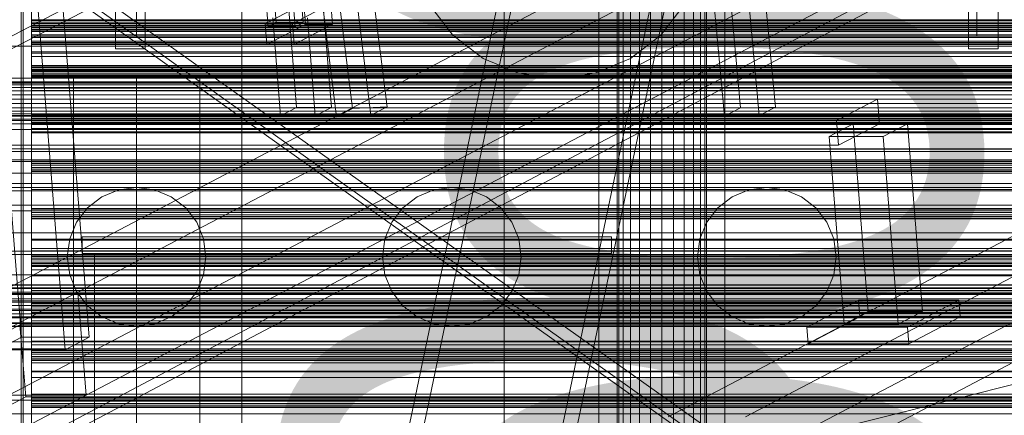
# Model space of a CAD drawing. Header units: millimetres. Extents: x -4738 to 65662, y -68080 to 6847.
# Tile 158 of 256: x -1256 to -787, y -34160 to -33972. Entities that reach past the tile are written whole.
import ezdxf

# ---------------------------------------------------------------- set-up
doc = ezdxf.new("R2010")
doc.units = ezdxf.units.MM
for name, color, linetype, lineweight in [('COTAS_O', 1, 'Continuous', 0), ('frontal_briquetadora', 7, 'Continuous', 0), ('frontal_C01', 7, 'Continuous', 0), ('frontal_C03', 7, 'Continuous', 0), ('frontal_C10', 7, 'Continuous', 0), ('frontal_dosificador', 7, 'Continuous', 0), ('frontal_mezcladora', 7, 'Continuous', 0), ('frontal_secador', 7, 'Continuous', 0), ('frontal_tolva', 7, 'Continuous', 0)]:
    doc.layers.add(name, color=color, linetype=linetype, lineweight=lineweight)
doc.dimstyles.new('R19_100', dxfattribs={"dimtxt": 250, "dimasz": 150, "dimexe": 150, "dimexo": 80, "dimgap": 100, "dimtad": 1, "dimtih": 1, "dimtoh": 1, "dimdsep": 46, "dimcen": 0.09, "dimadec": 0, "dimazin": 0, "dimtfac": 1, "dimtdec": 4, "dimtofl": 0, "dimtmove": 0, "dimatfit": 3, "dimfxl": 1, "dimtolj": 1, "dimtzin": 0, "dimarcsym": 0})

# ---------------------------------------------------------------- blocks, each defined once
blk = doc.blocks.new('DIM_R31_47')
at = {"layer": 'COTAS_O'}
for p, q in [((-1725, -31700), (-1025, -31700)), ((-1025, -31700), (-1070, -31850)), ((-1025, -34400), (-1025, -31700)), ((-1025, -31700), (-980, -31850)), ((-1025, -34400), (-1070, -34250)), ((-1025, -34400), (-980, -34250)), ((-1725, -34400), (-1025, -34400))]:
    blk.add_line(p, q, dxfattribs=at)
blk.add_text('2700 O', height=250, rotation=90, dxfattribs=at).set_placement((-1125, -33050))
blk = doc.blocks.new('DIM_R31_48')
at = {"layer": 'COTAS_O'}
for p, q in [((-1725, -33700), (-1575, -33655)), ((1725, -33700), (1575, -33655)), ((-1725, -34400), (-1725, -33700)), ((-1725, -33700), (1725, -33700)), ((-1725, -33700), (-1575, -33745)), ((1725, -33700), (1575, -33745)), ((1725, -34400), (1725, -33700))]:
    blk.add_line(p, q, dxfattribs=at)
blk.add_text('3450 O', height=250, dxfattribs=at).set_placement((0, -33600))
blk = doc.blocks.new('DIM_R31_53')
at = {"layer": 'COTAS_O'}
for p, q in [((-1480, -33670), (-780, -33670)), ((-780, -33670), (-825, -33820)), ((-780, -36000), (-780, -33670)), ((-780, -33670), (-735, -33820)), ((-780, -36000), (-825, -35850)), ((-780, -36000), (-735, -35850)), ((-1480, -36000), (-780, -36000))]:
    blk.add_line(p, q, dxfattribs=at)
blk.add_text('2330 O', height=250, rotation=90, dxfattribs=at).set_placement((-880, -34835))
blk = doc.blocks.new('DIM_R31_55')
at = {"layer": 'COTAS_O'}
for p, q in [((-1400, -33000), (-700, -33000)), ((-700, -33000), (-745, -33150)), ((-700, -36000), (-700, -33000)), ((-700, -33000), (-655, -33150)), ((-700, -36000), (-745, -35850)), ((-700, -36000), (-655, -35850)), ((-1400, -36000), (-700, -36000))]:
    blk.add_line(p, q, dxfattribs=at)
blk.add_text('3000 O', height=250, rotation=90, dxfattribs=at).set_placement((-800, -34500))

msp = doc.modelspace()

# ---------------------------------------------------------------- linework, layer by layer
at = {"layer": 'frontal_briquetadora'}
for p, q in [((-630, -33984.725), (-1405, -33984.725)), ((-630, -34001.746), (-1405, -34001.746)), ((-630, -34020.086), (-1405, -34020.086)), ((-630, -34039.668), (-1405, -34039.668)), ((-630, -34060.408), (-1405, -34060.408)), ((-1226, -34075.4), (-1226, -34083.4)), ((-974, -34075.4), (-1226, -34075.4)), ((-974, -34075.4), (-974, -34083.4)), ((-630, -34082.216), (-1405, -34082.216)), ((-974, -34083.4), (-1226, -34083.4)), ((-1220, -34083.4), (-1220, -34188.4)), ((-980, -34083.4), (-1220, -34083.4)), ((-980, -34083.4), (-980, -34188.4)), ((-630, -34105), (-1405, -34105)), ((-630, -34128.662), (-1405, -34128.662)), ((-630, -34153.1), (-1405, -34153.1))]:
    msp.add_line(p, q, dxfattribs=at)
at = {"layer": 'frontal_C01'}
for p, q in [((-1450, -35975), (-1020, -33925.304)), ((-1443, -35975), (-1013, -33925.304)), ((-1377, -35975), (-947, -33925.304)), ((-1370, -35975), (-940, -33925.304))]:
    msp.add_line(p, q, dxfattribs=at)
at = {"layer": 'frontal_C03'}
for p, q in [((-1254, -34946.422), (-1254, -32331.232)), ((-1250, -32331.232), (-1250, -34946.422)), ((-1254, -32430.626), (-1254, -35045.817)), ((-1250, -35045.817), (-1250, -32430.626)), ((-1250, -33972.469), (-1250, -33972.152)), ((-1250, -33972.152), (-1250, -33973.263)), ((1250, -33972.152), (-1250, -33972.152)), ((-1250, -33974.027), (-1250, -33972.469)), ((1250, -33972.469), (-1250, -33972.469)), ((-1250, -33973.263), (-1250, -33975.15)), ((1250, -33973.263), (-1250, -33973.263)), ((-1250, -33975.914), (-1250, -33974.027)), ((-1250, -33974.027), (1250, -33974.027)), ((-1250, -33975.15), (-1250, -33976.708)), ((1250, -33975.15), (-1250, -33975.15)), ((-1250, -33977.024), (-1250, -33975.914)), ((1250, -33975.914), (-1250, -33975.914)), ((-1250, -33976.708), (-1250, -33977.024)), ((1250, -33976.708), (-1250, -33976.708)), ((1250, -33977.024), (-1250, -33977.024)), ((-1250, -33994.926), (-1250, -33994.61)), ((-1250, -33994.61), (-1250, -33995.72)), ((1250, -33994.61), (-1250, -33994.61)), ((-1250, -33996.484), (-1250, -33994.926)), ((1250, -33994.926), (-1250, -33994.926)), ((-1250, -33995.72), (-1250, -33997.607)), ((1250, -33995.72), (-1250, -33995.72)), ((-1250, -33998.371), (-1250, -33996.484)), ((-1250, -33996.484), (1250, -33996.484)), ((-1250, -33997.607), (-1250, -33999.165)), ((1250, -33997.607), (-1250, -33997.607)), ((-1250, -33999.482), (-1250, -33998.371)), ((1250, -33998.371), (-1250, -33998.371)), ((-1250, -33999.165), (-1250, -33999.482)), ((1250, -33999.165), (-1250, -33999.165)), ((1250, -33999.482), (-1250, -33999.482)), ((-1250, -34017.384), (-1250, -34017.067)), ((-1250, -34017.067), (-1250, -34018.178)), ((1250, -34017.067), (-1250, -34017.067)), ((-1250, -34018.942), (-1250, -34017.384)), ((1250, -34017.384), (-1250, -34017.384)), ((-1250, -34018.178), (-1250, -34020.065)), ((1250, -34018.178), (-1250, -34018.178)), ((-1250, -34020.829), (-1250, -34018.942)), ((-1250, -34018.942), (1250, -34018.942)), ((-1250, -34020.065), (-1250, -34021.623)), ((1250, -34020.065), (-1250, -34020.065)), ((-1250, -34021.94), (-1250, -34020.829)), ((1250, -34020.829), (-1250, -34020.829)), ((-1250, -34021.623), (-1250, -34021.94)), ((1250, -34021.623), (-1250, -34021.623)), ((1250, -34021.94), (-1250, -34021.94)), ((-1250, -34039.842), (-1250, -34039.525)), ((-1250, -34039.525), (-1250, -34040.636)), ((1250, -34039.525), (-1250, -34039.525)), ((-1250, -34041.4), (-1250, -34039.842)), ((1250, -34039.842), (-1250, -34039.842)), ((-1250, -34040.636), (-1250, -34042.523)), ((1250, -34040.636), (-1250, -34040.636)), ((-1250, -34043.287), (-1250, -34041.4)), ((-1250, -34041.4), (1250, -34041.4)), ((-1250, -34042.523), (-1250, -34044.081)), ((1250, -34042.523), (-1250, -34042.523)), ((-1250, -34044.397), (-1250, -34043.287)), ((1250, -34043.287), (-1250, -34043.287)), ((-1250, -34044.081), (-1250, -34044.397)), ((1250, -34044.081), (-1250, -34044.081)), ((1250, -34044.397), (-1250, -34044.397)), ((-1250, -34062.299), (-1250, -34061.983)), ((-1250, -34061.983), (-1250, -34063.093)), ((1250, -34061.983), (-1250, -34061.983)), ((-1250, -34063.857), (-1250, -34062.299)), ((1250, -34062.299), (-1250, -34062.299)), ((-1250, -34063.093), (-1250, -34064.98)), ((1250, -34063.093), (-1250, -34063.093)), ((-1250, -34065.744), (-1250, -34063.857)), ((-1250, -34063.857), (1250, -34063.857)), ((-1250, -34064.98), (-1250, -34066.538)), ((1250, -34064.98), (-1250, -34064.98)), ((-1250, -34066.855), (-1250, -34065.744)), ((1250, -34065.744), (-1250, -34065.744)), ((-1250, -34066.538), (-1250, -34066.855)), ((1250, -34066.538), (-1250, -34066.538)), ((1250, -34066.855), (-1250, -34066.855)), ((-1250, -34081.054), (-1250, -34076.626)), ((-1250, -34076.626), (-1250, -34077.003)), ((1250, -34076.626), (-1250, -34076.626)), ((-1250, -34077.003), (-1250, -34082.127)), ((1250, -34077.003), (-1250, -34077.003)), ((-1250, -34089.613), (-1250, -34081.054)), ((1250, -34081.054), (-1250, -34081.054)), ((-1250, -34082.127), (-1250, -34091.218)), ((1250, -34082.127), (-1250, -34082.127)), ((-1250, -34084.757), (-1250, -34084.44)), ((-1250, -34084.44), (-1250, -34085.551)), ((1250, -34084.44), (-1250, -34084.44)), ((-1250, -34086.315), (-1250, -34084.757)), ((1250, -34084.757), (-1250, -34084.757)), ((-1250, -34085.551), (-1250, -34087.438)), ((1250, -34085.551), (-1250, -34085.551)), ((-1250, -34088.202), (-1250, -34086.315)), ((-1250, -34086.315), (1250, -34086.315)), ((-1250, -34087.438), (-1250, -34088.996)), ((1250, -34087.438), (-1250, -34087.438)), ((-1250, -34089.313), (-1250, -34088.202)), ((1250, -34088.202), (-1250, -34088.202)), ((-1250, -34088.996), (-1250, -34089.313)), ((1250, -34088.996), (-1250, -34088.996)), ((1250, -34089.313), (-1250, -34089.313)), ((-1250, -34100.999), (-1250, -34089.613)), ((1250, -34089.613), (-1250, -34089.613)), ((-1250, -34091.218), (-1250, -34102.892)), ((1250, -34091.218), (-1250, -34091.218)), ((1496, -34098.323), (-1496, -34098.323)), ((1496, -34098.441), (-1496, -34098.441)), ((1496, -34099.707), (-1496, -34099.707)), ((1496, -34100.042), (-1496, -34100.042)), ((1496, -34102.381), (-1496, -34102.381)), ((1496, -34102.883), (-1496, -34102.883)), ((-1250, -34113.479), (-1250, -34100.999)), ((-1250, -34100.999), (1250, -34100.999)), ((-1250, -34102.892), (-1250, -34115.372)), ((1250, -34102.892), (-1250, -34102.892)), ((-1496, -34105.94), (1496, -34105.94)), ((1496, -34106.531), (-1496, -34106.531)), ((1496, -34109.84), (-1496, -34109.84)), ((-1250, -34107.214), (-1250, -34106.898)), ((-1250, -34106.898), (-1250, -34108.008)), ((1250, -34106.898), (-1250, -34106.898)), ((-1250, -34108.773), (-1250, -34107.214)), ((1250, -34107.214), (-1250, -34107.214)), ((-1250, -34108.008), (-1250, -34109.895)), ((1250, -34108.008), (-1250, -34108.008)), ((-1250, -34110.66), (-1250, -34108.773)), ((-1250, -34108.773), (1250, -34108.773)), ((-1250, -34109.895), (-1250, -34111.454)), ((1250, -34109.895), (-1250, -34109.895)), ((1496, -34110.431), (-1496, -34110.431)), ((1496, -34113.488), (-1496, -34113.488)), ((1496, -34113.989), (-1496, -34113.989)), ((-1250, -34111.77), (-1250, -34110.66)), ((1250, -34110.66), (-1250, -34110.66)), ((-1250, -34111.454), (-1250, -34111.77)), ((1250, -34111.454), (-1250, -34111.454)), ((1250, -34111.77), (-1250, -34111.77)), ((-1250, -34125.153), (-1250, -34113.479)), ((1250, -34113.479), (-1250, -34113.479)), ((1496, -34116.329), (-1496, -34116.329)), ((1496, -34116.664), (-1496, -34116.664)), ((1496, -34117.93), (-1496, -34117.93)), ((1496, -34118.048), (-1496, -34118.048)), ((-1250, -34115.372), (-1250, -34126.758)), ((1250, -34115.372), (-1250, -34115.372)), ((-1250, -34134.244), (-1250, -34125.153)), ((1250, -34125.153), (-1250, -34125.153)), ((-1250, -34126.758), (-1250, -34135.316)), ((1250, -34126.758), (-1250, -34126.758)), ((-1250, -34129.672), (-1250, -34129.355)), ((-1250, -34129.355), (-1250, -34130.466)), ((1250, -34129.355), (-1250, -34129.355)), ((-1250, -34131.23), (-1250, -34129.672)), ((1250, -34129.672), (-1250, -34129.672)), ((-1250, -34130.466), (-1250, -34132.353)), ((1250, -34130.466), (-1250, -34130.466)), ((-1250, -34133.117), (-1250, -34131.23)), ((-1250, -34131.23), (1250, -34131.23)), ((-1250, -34132.353), (-1250, -34133.911)), ((1250, -34132.353), (-1250, -34132.353)), ((-1250, -34134.228), (-1250, -34133.117)), ((1250, -34133.117), (-1250, -34133.117)), ((-1250, -34133.911), (-1250, -34134.228)), ((1250, -34133.911), (-1250, -34133.911)), ((1250, -34134.228), (-1250, -34134.228)), ((-1250, -34139.368), (-1250, -34134.244)), ((1250, -34134.244), (-1250, -34134.244)), ((-1250, -34135.316), (-1250, -34139.744)), ((1250, -34135.316), (-1250, -34135.316)), ((-1250, -34139.744), (-1250, -34139.368)), ((1250, -34139.368), (-1250, -34139.368)), ((1250, -34139.744), (-1250, -34139.744)), ((-1250, -34152.13), (-1250, -34151.813)), ((-1250, -34151.813), (-1250, -34152.924)), ((1250, -34151.813), (-1250, -34151.813)), ((-1250, -34153.688), (-1250, -34152.13)), ((1250, -34152.13), (-1250, -34152.13)), ((-1250, -34152.924), (-1250, -34154.811)), ((1250, -34152.924), (-1250, -34152.924)), ((-1250, -34155.575), (-1250, -34153.688)), ((-1250, -34153.688), (1250, -34153.688)), ((-1250, -34154.811), (-1250, -34156.369)), ((1250, -34154.811), (-1250, -34154.811)), ((-1250, -34156.685), (-1250, -34155.575)), ((1250, -34155.575), (-1250, -34155.575)), ((-1250, -34156.369), (-1250, -34156.685)), ((1250, -34156.369), (-1250, -34156.369)), ((1250, -34156.685), (-1250, -34156.685))]:
    msp.add_line(p, q, dxfattribs=at)
at = {"layer": 'frontal_C10'}
for p, q in [((-4449.639, -35862.156), (-440.917, -33746.29)), ((-440.523, -33751.187), (-4449.244, -35867.053)), ((-920.164, -34018.037), (-938.678, -33819.536)), ((-931.021, -33815.526), (-912.508, -34014.027)), ((-903.617, -34017.787), (-922.13, -33819.287)), ((-895.961, -34013.778), (-914.474, -33815.277)), ((-805.394, -33861.166), (-1264.774, -34101.739)), ((-1227.954, -34101.739), (-768.574, -33861.166)), ((-1260.857, -34150.724), (-801.477, -33910.151)), ((-1224.037, -34150.724), (-764.657, -33910.151)), ((-1511.88, -34111.002), (-1136.601, -33916.019)), ((-1136.135, -33921.899), (-1511.413, -34116.882)), ((-487.638, -33920.495), (-947.018, -34161.068)), ((-910.198, -34161.068), (-450.818, -33920.495)), ((-1137.396, -33926.455), (-1133.636, -33973.481)), ((-1120.749, -33973.481), (-1124.509, -33926.455)), ((-1137.464, -33975.486), (-1141.224, -33928.46)), ((-1128.337, -33928.46), (-1124.577, -33975.486)), ((-1269.656, -33937.082), (-1254.772, -34123.224)), ((-1222.554, -34123.224), (-1237.438, -33937.082)), ((-1234.039, -34129.239), (-1248.923, -33943.096)), ((-1104.802, -33953.525), (-1097.297, -34014.352)), ((-1080.811, -34013.539), (-1088.316, -33952.711)), ((-1104.954, -34018.363), (-1112.459, -33957.535)), ((-1088.468, -34017.549), (-1095.972, -33956.722)), ((-943.884, -34200.256), (-484.505, -33959.683)), ((-907.064, -34200.256), (-447.685, -33959.683)), ((-1120.394, -33964.505), (-1138.769, -33974.128)), ((-1125.882, -33974.128), (-1107.507, -33964.505)), ((-1120.394, -33964.505), (-1119.611, -33974.302)), ((-1106.724, -33974.302), (-1107.507, -33964.505)), ((-1127.595, -33967.311), (-1123.866, -34013.945)), ((-1107.297, -34013.945), (-1111.026, -33967.311)), ((-1138.769, -33974.128), (-1125.882, -33974.128)), ((-1137.986, -33983.925), (-1138.769, -33974.128)), ((-1137.464, -33975.486), (-1133.636, -33973.481)), ((-1131.522, -34017.954), (-1135.251, -33971.321)), ((-1133.636, -33973.481), (-1120.749, -33973.481)), ((-1125.882, -33974.128), (-1125.099, -33983.925)), ((-1120.749, -33973.481), (-1124.577, -33975.486)), ((-1114.953, -34017.954), (-1118.682, -33971.321)), ((-1137.986, -33983.925), (-1119.611, -33974.302)), ((-1124.577, -33975.486), (-1137.464, -33975.486)), ((-1106.724, -33974.302), (-1125.099, -33983.925)), ((-1119.611, -33974.302), (-1106.724, -33974.302)), ((-1125.099, -33983.925), (-1137.986, -33983.925)), ((-847.422, -34009.878), (-1629.845, -34009.878)), ((-866.87, -34020.062), (-847.422, -34009.878)), ((-846.482, -34021.634), (-847.422, -34009.878)), ((-1131.522, -34017.954), (-1123.866, -34013.945)), ((-1123.866, -34013.945), (-1107.297, -34013.945)), ((-1107.297, -34013.945), (-1114.953, -34017.954)), ((-1104.954, -34018.363), (-1097.297, -34014.352)), ((-1097.297, -34014.352), (-1080.811, -34013.539)), ((-1080.811, -34013.539), (-1088.468, -34017.549)), ((-920.164, -34018.037), (-912.508, -34014.027)), ((-912.508, -34014.027), (-895.961, -34013.778)), ((-895.961, -34013.778), (-903.617, -34017.787)), ((-1690.23, -34019.44), (758.292, -34019.44)), ((-1679.485, -34019.44), (769.038, -34019.44)), ((-1677.531, -34019.44), (770.992, -34019.44)), ((781.737, -34019.44), (-1666.785, -34019.44)), ((-1649.292, -34020.062), (-866.87, -34020.062)), ((-1114.953, -34017.954), (-1131.522, -34017.954)), ((-1088.468, -34017.549), (-1104.954, -34018.363)), ((-903.617, -34017.787), (-920.164, -34018.037)), ((-866.87, -34020.062), (-865.93, -34031.819)), ((-1690.23, -34024.44), (758.292, -34024.44)), ((-1666.785, -34024.44), (781.737, -34024.44)), ((-1628.905, -34021.634), (-846.482, -34021.634)), ((-858.905, -34021.76), (-870.389, -34027.774)), ((-846.482, -34021.634), (-865.93, -34031.819)), ((-833.131, -34021.76), (-858.905, -34021.76)), ((-858.905, -34021.76), (-851.768, -34111.017)), ((-844.615, -34027.774), (-833.131, -34021.76)), ((-825.994, -34111.017), (-833.131, -34021.76)), ((-870.389, -34027.774), (-844.615, -34027.774)), ((-863.252, -34117.031), (-870.389, -34027.774)), ((-844.615, -34027.774), (-837.479, -34117.031)), ((-865.93, -34031.819), (-1648.352, -34031.819)), ((-1687.333, -34342.312), (-1227.954, -34101.739)), ((-1264.774, -34101.739), (-1227.954, -34101.739)), ((-1227.954, -34101.739), (-1224.037, -34150.724)), ((-856.463, -34105.649), (-880.963, -34118.48)), ((-808.597, -34105.649), (-856.463, -34105.649)), ((-856.463, -34105.649), (-855.836, -34113.487)), ((-833.097, -34118.48), (-808.597, -34105.649)), ((-807.97, -34113.487), (-808.597, -34105.649)), ((-880.336, -34126.317), (-855.836, -34113.487)), ((-863.252, -34117.031), (-851.768, -34111.017)), ((-855.836, -34113.487), (-807.97, -34113.487)), ((-851.768, -34111.017), (-825.994, -34111.017)), ((-825.994, -34111.017), (-837.479, -34117.031)), ((-807.97, -34113.487), (-832.47, -34126.317)), ((-1255.551, -34117.324), (-1270.863, -34125.343)), ((-427.103, -34117.324), (-1255.551, -34117.324)), ((-1255.551, -34117.324), (-1252.809, -34151.613)), ((-880.963, -34118.48), (-833.097, -34118.48)), ((-880.336, -34126.317), (-880.963, -34118.48)), ((-837.479, -34117.031), (-863.252, -34117.031)), ((-833.097, -34118.48), (-832.47, -34126.317)), ((-1266.256, -34129.239), (-1254.772, -34123.224)), ((-1254.772, -34123.224), (-1222.554, -34123.224)), ((-1222.554, -34123.224), (-1234.039, -34129.239)), ((-1270.863, -34125.343), (-442.416, -34125.343)), ((-832.47, -34126.317), (-880.336, -34126.317)), ((-1234.039, -34129.239), (-1266.256, -34129.239)), ((-1683.416, -34391.297), (-1224.037, -34150.724)), ((-1268.121, -34159.632), (-1252.809, -34151.613)), ((-1224.037, -34150.724), (-1260.857, -34150.724)), ((-1252.809, -34151.613), (-424.361, -34151.613)), ((-439.674, -34159.632), (-1268.121, -34159.632))]:
    msp.add_line(p, q, dxfattribs=at)
at = {"layer": 'frontal_dosificador'}
for p, q in [((-1250, -35988), (-1250, -33900)), ((-1150, -35988), (-1150, -33900)), ((-1200, -33980), (-1200, -33955)), ((-800, -33980), (-800, -33955)), ((-1210, -33986), (-1210, -33964)), ((-1196, -33986), (-1196, -33964)), ((-804, -33986), (-804, -33964)), ((-790, -33986), (-790, -33964)), ((-1060.622, -33965), (-1049.497, -33979.497)), ((-950.503, -33979.497), (-939.378, -33965)), ((-800, -33980), (-1200, -33980)), ((-1049.497, -33979.497), (-1035, -33990.622)), ((-965, -33990.622), (-950.503, -33979.497)), ((-1196, -33986), (-1210, -33986)), ((-790, -33986), (-804, -33986)), ((-1035, -33990.622), (-1018.117, -33997.615)), ((-981.883, -33997.615), (-965, -33990.622)), ((-1018.117, -33997.615), (-1000, -34000)), ((-1000, -34000), (-981.883, -33997.615)), ((-150, -34000), (-1850, -34000)), ((-1170, -34000), (-1230, -34000)), ((-1230, -34340), (-1230, -34000)), ((-1200, -34250), (-200, -34000)), ((-200, -34000), (-1200, -34000)), ((-1200, -34000), (-1200, -34250)), ((-1170, -34340), (-1170, -34000)), ((-300, -34050), (-1700, -34050)), ((-300, -34052), (-1700, -34052)), ((-1208.541, -34053.124), (-1216.5, -34056.421)), ((-1200, -34052), (-1208.541, -34053.124)), ((-1191.459, -34053.124), (-1200, -34052)), ((-1183.5, -34056.421), (-1191.459, -34053.124)), ((-1058.541, -34053.124), (-1066.5, -34056.421)), ((-1050, -34052), (-1058.541, -34053.124)), ((-1041.459, -34053.124), (-1050, -34052)), ((-1033.5, -34056.421), (-1041.459, -34053.124)), ((-908.541, -34053.124), (-916.5, -34056.421)), ((-900, -34052), (-908.541, -34053.124)), ((-891.459, -34053.124), (-900, -34052)), ((-883.5, -34056.421), (-891.459, -34053.124)), ((-1216.5, -34056.421), (-1223.335, -34061.665)), ((-1176.665, -34061.665), (-1183.5, -34056.421)), ((-1066.5, -34056.421), (-1073.335, -34061.665)), ((-1026.665, -34061.665), (-1033.5, -34056.421)), ((-916.5, -34056.421), (-923.335, -34061.665)), ((-876.665, -34061.665), (-883.5, -34056.421)), ((-1223.335, -34061.665), (-1228.579, -34068.5)), ((-1171.421, -34068.5), (-1176.665, -34061.665)), ((-1073.335, -34061.665), (-1078.579, -34068.5)), ((-1021.421, -34068.5), (-1026.665, -34061.665)), ((-923.335, -34061.665), (-928.579, -34068.5)), ((-871.421, -34068.5), (-876.665, -34061.665)), ((-1228.579, -34068.5), (-1231.876, -34076.459)), ((-1168.124, -34076.459), (-1171.421, -34068.5)), ((-1078.579, -34068.5), (-1081.876, -34076.459)), ((-1018.124, -34076.459), (-1021.421, -34068.5)), ((-928.579, -34068.5), (-931.876, -34076.459)), ((-868.124, -34076.459), (-871.421, -34068.5)), ((-1231.876, -34076.459), (-1233, -34085)), ((-1167, -34085), (-1168.124, -34076.459)), ((-1081.876, -34076.459), (-1083, -34085)), ((-1017, -34085), (-1018.124, -34076.459)), ((-931.876, -34076.459), (-933, -34085)), ((-867, -34085), (-868.124, -34076.459)), ((-1233, -34085), (-1231.876, -34093.541)), ((-1168.124, -34093.541), (-1167, -34085)), ((-1083, -34085), (-1081.876, -34093.541)), ((-1018.124, -34093.541), (-1017, -34085)), ((-933, -34085), (-931.876, -34093.541)), ((-868.124, -34093.541), (-867, -34085)), ((-1231.876, -34093.541), (-1228.579, -34101.5)), ((-1171.421, -34101.5), (-1168.124, -34093.541)), ((-1081.876, -34093.541), (-1078.579, -34101.5)), ((-1021.421, -34101.5), (-1018.124, -34093.541)), ((-931.876, -34093.541), (-928.579, -34101.5)), ((-871.421, -34101.5), (-868.124, -34093.541)), ((-1228.579, -34101.5), (-1223.335, -34108.335)), ((-1176.665, -34108.335), (-1171.421, -34101.5)), ((-1078.579, -34101.5), (-1073.335, -34108.335)), ((-1026.665, -34108.335), (-1021.421, -34101.5)), ((-928.579, -34101.5), (-923.335, -34108.335)), ((-876.665, -34108.335), (-871.421, -34101.5)), ((-1223.335, -34108.335), (-1216.5, -34113.579)), ((-1183.5, -34113.579), (-1176.665, -34108.335)), ((-1073.335, -34108.335), (-1066.5, -34113.579)), ((-1033.5, -34113.579), (-1026.665, -34108.335)), ((-923.335, -34108.335), (-916.5, -34113.579)), ((-883.5, -34113.579), (-876.665, -34108.335)), ((-1216.5, -34113.579), (-1208.541, -34116.876)), ((-1191.459, -34116.876), (-1183.5, -34113.579)), ((-1066.5, -34113.579), (-1058.541, -34116.876)), ((-1041.459, -34116.876), (-1033.5, -34113.579)), ((-916.5, -34113.579), (-908.541, -34116.876)), ((-891.459, -34116.876), (-883.5, -34113.579)), ((-1208.541, -34116.876), (-1200, -34118)), ((-1200, -34118), (-1191.459, -34116.876)), ((-1058.541, -34116.876), (-1050, -34118)), ((-1050, -34118), (-1041.459, -34116.876)), ((-908.541, -34116.876), (-900, -34118)), ((-900, -34118), (-891.459, -34116.876))]:
    msp.add_line(p, q, dxfattribs=at)
at = {"layer": 'frontal_mezcladora'}
for p, q in [((-980, -35980), (-980, -33390)), ((-920, -35980), (-920, -33390)), ((-971.2, -34900), (-971.2, -33450)), ((-970.478, -34900), (-970.478, -33450)), ((-968.36, -34900), (-968.36, -33450)), ((-964.991, -34900), (-964.991, -33450)), ((-960.6, -34900), (-960.6, -33450)), ((-955.487, -34900), (-955.487, -33450)), ((-950, -33450), (-950, -34900)), ((-944.513, -34900), (-944.513, -33450)), ((-939.4, -34900), (-939.4, -33450)), ((-935.009, -34900), (-935.009, -33450)), ((-931.64, -34900), (-931.64, -33450)), ((-929.522, -34900), (-929.522, -33450)), ((-928.8, -34900), (-928.8, -33450))]:
    msp.add_line(p, q, dxfattribs=at)
at = {"layer": 'frontal_secador'}
for p, q in [((-1255, -34177), (-1255, -33937)), ((-1255, -33937), (-1255, -34006)), ((-1250, -33937), (-1250, -34177)), ((-1250, -34006), (-1250, -33937)), ((-1250, -33974), (-1250, -33969.659)), ((-1250, -33971), (-1250, -33974)), ((-1250, -33971), (-1250, -33974.728)), ((1250, -33974), (-1250, -33974)), ((-1250, -33977.728), (-1250, -33974)), ((-1250, -33974.728), (1250, -33974.728)), ((-1250, -33974.728), (-1250, -33977.728)), ((-1250, -33974.728), (-1250, -33977.588)), ((-1250, -33977.588), (1250, -33977.588)), ((-1250, -33977.588), (-1250, -33980.588)), ((-1250, -33977.588), (-1250, -33979.387)), ((-1250, -33979.918), (-1250, -33977.611)), ((1250, -33977.611), (-1250, -33977.611)), ((1250, -33977.728), (-1250, -33977.728)), ((-1250, -33980.588), (-1250, -33977.728)), ((-1250, -33979.387), (1250, -33979.387)), ((-1250, -33979.387), (-1250, -33982.387)), ((-1250, -33979.387), (-1250, -33980)), ((-1250, -33983.65), (-1250, -33979.918)), ((1250, -33979.918), (-1250, -33979.918)), ((-1250, -33980), (1250, -33980)), ((-1250, -33980), (-1250, -33983)), ((1250, -33980.588), (-1250, -33980.588)), ((-1250, -33982.387), (-1250, -33980.588)), ((1250, -33982.387), (-1250, -33982.387)), ((-1250, -33983), (-1250, -33982.387)), ((1250, -33983), (-1250, -33983)), ((-1250, -33983.65), (-1250, -33987.382)), ((-1250, -33983.65), (1250, -33983.65)), ((-1250, -33984), (-1250, -33996)), ((1250, -33984), (-1250, -33984)), ((-1250, -33988), (-1250, -33984)), ((-1250, -33987.382), (-1250, -33989.689)), ((1250, -33987.382), (-1250, -33987.382)), ((-1250, -34000), (-1250, -33988)), ((-1250, -33988), (1250, -33988)), ((1250, -33989.689), (-1250, -33989.689)), ((-1250, -33996.709), (-1250, -33994)), ((1250, -33994), (-1250, -33994)), ((-1250, -33994.545), (-1250, -33994)), ((-1250, -33996.144), (-1250, -33994.545)), ((1250, -33994.545), (-1250, -33994.545)), ((-1250, -33996), (-1250, -34236)), ((1250, -33996), (-1250, -33996)), ((-1250, -34002), (-1250, -33996)), ((-1250, -33996), (-1250, -34000)), ((-1250, -33998.686), (-1250, -33996.144)), ((1250, -33996.144), (-1250, -33996.144)), ((-1250, -34004.651), (-1250, -33996.709)), ((1250, -33996.709), (-1250, -33996.709)), ((1320, -34002), (-1320, -34002)), ((1320, -34002.273), (-1320, -34002.273)), ((-1250, -34002), (-1250, -33998.686)), ((1250, -33998.686), (-1250, -33998.686)), ((1250, -34000), (-1250, -34000)), ((-1250, -34005.859), (-1250, -34002)), ((1250, -34002), (-1250, -34002)), ((-1250, -34002), (-1250, -34242)), ((-1250, -34006), (-1250, -34002)), ((1320, -34003.072), (-1320, -34003.072)), ((1320, -34004.343), (-1320, -34004.343)), ((1320, -34006), (-1320, -34006)), ((-1255, -34006), (-1255, -34246)), ((-1250, -34006), (-1255, -34006)), ((-1250, -34017.285), (-1250, -34004.651)), ((1250, -34004.651), (-1250, -34004.651)), ((-1250, -34010), (-1250, -34005.859)), ((1250, -34005.859), (-1250, -34005.859)), ((-1250, -34246), (-1250, -34006)), ((-1250, -34006), (1250, -34006)), ((1320, -34007.929), (-1320, -34007.929)), ((-1320, -34010), (1320, -34010)), ((-1250, -34010), (-1250, -34014.141)), ((-1250, -34010), (1250, -34010)), ((1320, -34012.071), (-1320, -34012.071)), ((1320, -34014), (-1320, -34014)), ((1320, -34015.657), (-1320, -34015.657)), ((-1250, -34014.141), (-1250, -34018)), ((1250, -34014.141), (-1250, -34014.141)), ((1320, -34016.928), (-1320, -34016.928)), ((1320, -34017.727), (-1320, -34017.727)), ((1320, -34018), (-1320, -34018)), ((-1250, -34033.75), (-1250, -34017.285)), ((1250, -34017.285), (-1250, -34017.285)), ((-1250, -34018), (-1250, -34021.314)), ((1250, -34018), (-1250, -34018)), ((-1250, -34021.314), (-1250, -34023.856)), ((1250, -34021.314), (-1250, -34021.314)), ((-1250, -34023.856), (-1250, -34025.455)), ((1250, -34023.856), (-1250, -34023.856)), ((-1250, -34025.455), (-1250, -34026)), ((1250, -34025.455), (-1250, -34025.455)), ((1250, -34026), (-1250, -34026)), ((1360, -34033.5), (-1360, -34033.5)), ((1360, -34034.863), (-1360, -34034.863)), ((-1250, -34052.924), (-1250, -34033.75)), ((1250, -34033.75), (-1250, -34033.75)), ((1360, -34038.859), (-1360, -34038.859)), ((1360, -34045.216), (-1360, -34045.216)), ((1360, -34053.5), (-1360, -34053.5)), ((-1250, -34073.5), (-1250, -34052.924)), ((1250, -34052.924), (-1250, -34052.924)), ((1360, -34063.147), (-1360, -34063.147)), ((-1360, -34073.5), (1360, -34073.5)), ((-1250, -34073.5), (-1250, -34094.076)), ((-1250, -34073.5), (1250, -34073.5)), ((1360, -34083.853), (-1360, -34083.853)), ((1360, -34093.5), (-1360, -34093.5)), ((-1250, -34094.076), (-1250, -34113.25)), ((1250, -34094.076), (-1250, -34094.076)), ((1360, -34101.784), (-1360, -34101.784)), ((1360, -34108.141), (-1360, -34108.141)), ((1360, -34112.137), (-1360, -34112.137)), ((1360, -34113.5), (-1360, -34113.5)), ((-1250, -34113.25), (-1250, -34129.715)), ((1250, -34113.25), (-1250, -34113.25)), ((-1250, -34129.715), (-1250, -34142.349)), ((1250, -34129.715), (-1250, -34129.715)), ((-1250, -34142.349), (-1250, -34150.291)), ((1250, -34142.349), (-1250, -34142.349)), ((-1250, -34150.291), (-1250, -34153)), ((1250, -34150.291), (-1250, -34150.291)), ((1250, -34153), (-1250, -34153))]:
    msp.add_line(p, q, dxfattribs=at)
at = {"layer": 'frontal_tolva'}
for p, q in [((-600, -34400), (-1725, -33600)), ((-604.636, -34406.52), (-1729.636, -33606.52)), ((-1725, -33606.849), (-600, -34406.849))]:
    msp.add_line(p, q, dxfattribs=at)

# ---------------------------------------------------------------- dimensions: what is measured, and where the dimension line sits
at = {"layer": 'COTAS_O'}
for p1, p2, distance, picture, middle in [((-1725, -34400), (-1725, -31700), -700, 'DIM_R31_47', (-1025, -33050)), ((-1400, -36000), (-1400, -33000), -700, 'DIM_R31_55', (-700, -34500)), ((-1725, -34400), (1725, -34400), 700, 'DIM_R31_48', (0, -33700)), ((-1480, -36000), (-1480, -33670), -700, 'DIM_R31_53', (-780, -34835))]:
    dim = msp.add_aligned_dim(p1=p1, p2=p2, distance=distance, text='<> O', dimstyle='R19_100', dxfattribs=at)
    dim.commit()
    dim.dimension.update_dxf_attribs({"geometry": picture, "text_midpoint": middle})

doc.saveas('drawing.dxf')
